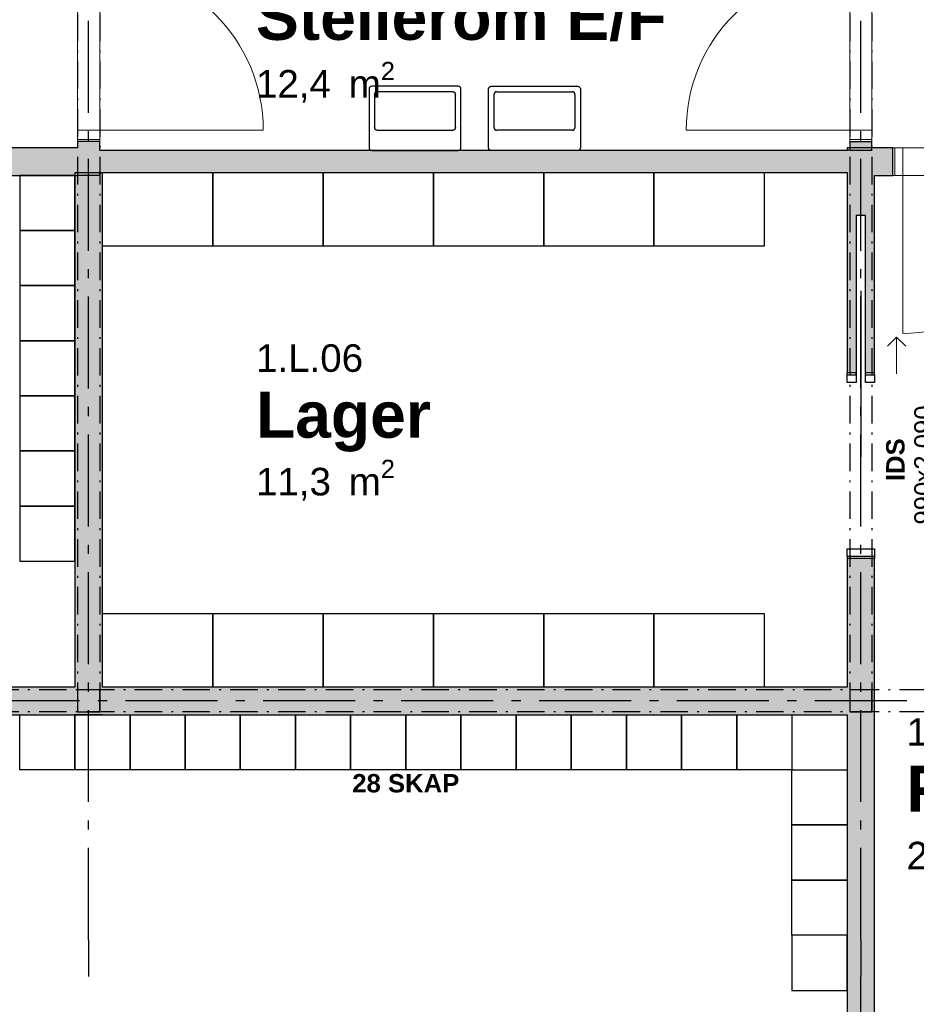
# Model space of a CAD drawing. Header units: millimetres. Extents: x 269 to 62306, y -15633 to 20300.
# Tile 72 of 90: x 44325 to 49202, y -151 to 5207. Entities that reach past the tile are written whole.
import ezdxf
from ezdxf.enums import TextEntityAlignment as Align

# ---------------------------------------------------------------- set-up
doc = ezdxf.new("R2010")
doc.units = ezdxf.units.MM
doc.header["$LTSCALE"] = 0.5
doc.header["$MEASUREMENT"] = 0
for name, pattern in [('Akselinje', [1500, 1000, -200, 100, -200]), ('Over snittplan', [520, 300, -100, 20, -100]), ('PLINE', [0])]:
    doc.linetypes.add(name, pattern=pattern)
for name, color, linetype in [('222- Søyler', 7, 'Continuous'), ('222- Søyler  (Skravur)', 7, 'Continuous'), ('223- Bjelker', 7, 'Continuous'), ('242- Ikke-bærende innervegger', 7, 'Continuous'), ('242- Ikke-bærende innervegger (Skravur)', 7, 'Continuous'), ('242- Ikke-bærende innervegger (Skravur)(Nye konstruksjoner)', 7, 'Continuous'), ('242- Ikke-bærende innervegger(Nye konstruksjoner)', 7, 'Continuous'), ('244- Vinduer_ dører_ foldevegger(Nye konstruksjoner)', 7, 'Continuous'), ('315---A Utstyr for sanitærinstallasjoner', 7, 'Continuous'), ('68-- Inventar (løst)(Nye konstruksjoner)', 7, 'Continuous'), ('68-- Inventar (tekst)(Nye konstruksjoner)', 7, 'Continuous'), ('82-- Modullinjer', 7, 'Continuous'), ('82-- Modullinjer(Nye konstruksjoner)', 7, 'Continuous'), ('852- Teknisk_symbolsk informasjon_ bygning(Nye konstruksjoner)', 7, 'Continuous'), ('862- M___Nettoareal(Nye konstruksjoner)', 7, 'Continuous'), ('862- M___Nettoareal(Tekst)(Nye konstruksjoner)', 7, 'Continuous')]:
    doc.layers.add(name, color=color, linetype=linetype)
for name, color, linetype, lineweight in [('234- Vinduer_ dører_ porter', 7, 'Continuous', 0), ('234- Vinduer_ dører_ porter(Nye konstruksjoner)', 7, 'Continuous', 0), ('244- Vinduer_ dører_ foldevegger', 7, 'Continuous', 0)]:
    doc.layers.add(name, color=color, linetype=linetype, lineweight=lineweight)
doc.styles.add('GENERATED_STYLE_1', font='Arial.ttf')
doc.styles.add('GENERATED_STYLE_2', font='Arial Bold.ttf')

# ---------------------------------------------------------------- blocks, each defined once
blk = doc.blocks.new('Stellerom E_F_1.F.02_2', base_point=(46705.7, 5407.9))
at = {"layer": '862- M___Nettoareal(Tekst)(Nye konstruksjoner)', "insert": (45610.2, 4977.1), "char_height": 150, "attachment_point": 1, "style": 'GENERATED_STYLE_1'}
blk.add_mtext('\\A1;{\\pql;\\pt0,100;\\fArial|b0|i0|c0|p0;\\W1.000000;12,4\\fArial|b0|i0|c0|p0;\\W1.000000;\\A1{\\H.66x;\\S^  ;}\\fArial|b0|i0|c0|p0;\\W1.000000; m\\fArial|b0|i0|c0|p0;\\W1.000000;\\A1{\\H.66x;\\S2^  ;}}', dxfattribs=at)
at = {"layer": '862- M___Nettoareal(Tekst)(Nye konstruksjoner)'}
for tag, height, style, p in [('ROOM_NUMBER', 150, 'GENERATED_STYLE_1', (45610.2, 5605.7)), ('ROOM_NAME', 250, 'GENERATED_STYLE_2', (45610.2, 5347.1))]:
    blk.add_attdef(tag, text='', height=height, dxfattribs=dict(at, style=style)).set_placement(p, align=Align.TOP_LEFT)
blk = doc.blocks.new('Fingard F_G_1.G.03_9', base_point=(50110.4, 1007.9))
at = {"layer": '862- M___Nettoareal(Tekst)(Nye konstruksjoner)', "insert": (49148.6, 777.1), "char_height": 150, "attachment_point": 1, "style": 'GENERATED_STYLE_1'}
blk.add_mtext('\\A1;{\\pql;\\pt0,100;\\fArial|b0|i0|c0|p0;\\W1.000000;26,8\\fArial|b0|i0|c0|p0;\\W1.000000;\\A1{\\H.66x;\\S^  ;}\\fArial|b0|i0|c0|p0;\\W1.000000; m\\fArial|b0|i0|c0|p0;\\W1.000000;\\A1{\\H.66x;\\S2^  ;}}', dxfattribs=at)
at = {"layer": '862- M___Nettoareal(Tekst)(Nye konstruksjoner)'}
for tag, height, style, p in [('ROOM_NUMBER', 150, 'GENERATED_STYLE_1', (49148.6, 1405.7)), ('ROOM_NAME', 250, 'GENERATED_STYLE_2', (49148.6, 1147.1))]:
    blk.add_attdef(tag, text='', height=height, dxfattribs=dict(at, style=style)).set_placement(p, align=Align.TOP_LEFT)
blk = doc.blocks.new('Lager_1.L.06_60', base_point=(46077, 3042.9))
at = {"layer": '862- M___Nettoareal(Tekst)(Nye konstruksjoner)', "insert": (45610.2, 2812.1), "char_height": 150, "attachment_point": 1, "style": 'GENERATED_STYLE_1'}
blk.add_mtext('\\A1;{\\pql;\\pt0,100;\\fArial|b0|i0|c0|p0;\\W1.000000;11,3\\fArial|b0|i0|c0|p0;\\W1.000000;\\A1{\\H.66x;\\S^  ;}\\fArial|b0|i0|c0|p0;\\W1.000000; m\\fArial|b0|i0|c0|p0;\\W1.000000;\\A1{\\H.66x;\\S2^  ;}}', dxfattribs=at)
at = {"layer": '862- M___Nettoareal(Tekst)(Nye konstruksjoner)'}
for tag, height, style, p in [('ROOM_NUMBER', 150, 'GENERATED_STYLE_1', (45610.2, 3440.7)), ('ROOM_NAME', 250, 'GENERATED_STYLE_2', (45610.2, 3182.1))]:
    blk.add_attdef(tag, text='', height=height, dxfattribs=dict(at, style=style)).set_placement(p, align=Align.TOP_LEFT)
blk = doc.blocks.new('Dør_3')
at = {"layer": '234- Vinduer_ dører_ porter', "linetype": 'PLINE'}
for p, q in [((445, 0), (445, 890)), ((-505, 0), (505, 0)), ((-495, 0), (-505, 0)), ((-505, 0), (-505, -120)), ((-445, 0), (-495, 0)), ((-495, 0), (-495, -120)), ((-445, 0), (445, 0)), ((-445, -120), (-445, 0)), ((495, 0), (445, 0)), ((445, 0), (445, -120)), ((495, 0), (505, 0)), ((495, -120), (495, 0)), ((505, 0), (505, -120)), ((-505, -120), (505, -120)), ((-495, -120), (-505, -120)), ((-495, -120), (-445, -120)), ((445, -120), (-445, -120)), ((445, -120), (495, -120)), ((495, -120), (505, -120))]:
    blk.add_line(p, q, dxfattribs=at)
blk.add_arc((445, 0), 890, 90, 180, dxfattribs=at)
at = {"layer": '244- Vinduer_ dører_ foldevegger', "linetype": 'PLINE'}
for p, q in [((-505, 0), (-505, -120)), ((-505, 0), (-505, -120)), ((505, 0), (505, -120)), ((505, 0), (505, -120))]:
    blk.add_line(p, q, dxfattribs=at)
blk = doc.blocks.new('Dør med sidefelt på side 2_4')
at = {"layer": '234- Vinduer_ dører_ porter(Nye konstruksjoner)', "linetype": 'PLINE'}
for p, q in [((652, 0), (652, 860)), ((-695, 0), (-705, 0)), ((-705, 0), (-705, -150)), ((-652, 0), (-695, 0)), ((-695, 0), (-695, -150)), ((-652, -150), (-652, 0)), ((-208, 0), (-251, 0)), ((-251, 0), (-251, -150)), ((-208, 0), (652, 0)), ((-208, -150), (-208, 0)), ((695, 0), (652, 0)), ((652, 0), (652, -150)), ((695, 0), (705, 0)), ((695, -150), (695, 0)), ((705, 0), (705, -150)), ((-695, -150), (-705, -150)), ((-695, -150), (-652, -150)), ((652, -150), (-652, -150)), ((-251, -150), (-208, -150)), ((652, -150), (695, -150)), ((695, -150), (705, -150))]:
    blk.add_line(p, q, dxfattribs=at)
at = {"layer": '234- Vinduer_ dører_ porter(Nye konstruksjoner)', "linetype": 'PLINE', "flags": 128}
blk.add_lwpolyline([(-652, -150), (-251, -150), (-251, 0), (-652, 0)], close=True, dxfattribs=at)
at = {"layer": '234- Vinduer_ dører_ porter(Nye konstruksjoner)', "linetype": 'PLINE'}
blk.add_arc((652, 0), 860, 90, 180, dxfattribs=at)
at = {"layer": '244- Vinduer_ dører_ foldevegger(Nye konstruksjoner)', "linetype": 'PLINE'}
for p, q in [((-705, 0), (-705, -150)), ((-705, 0), (-705, -150)), ((705, 0), (705, -150)), ((705, 0), (705, -150))]:
    blk.add_line(p, q, dxfattribs=at)
blk = doc.blocks.new('Skyvedør med pocketkarm_2')
at = {"layer": '234- Vinduer_ dører_ porter(Nye konstruksjoner)', "linetype": 'PLINE'}
for p, q in [((700, 120), (650, 170)), ((500, 120), (700, 120)), ((700, 120), (650, 70))]:
    blk.add_line(p, q, dxfattribs=at)
at = {"layer": '244- Vinduer_ dører_ foldevegger(Nye konstruksjoner)', "linetype": 'PLINE'}
for p, q in [((-505, 0), (-505, -150)), ((-495, 0), (-505, 0)), ((-505, 0), (-505, -150)), ((-505, 0), (-505, -150)), ((-452, 0), (-495, 0)), ((-495, 0), (-495, -150)), ((-452, -150), (-452, 0)), ((495, 0), (452, 0)), ((452, 0), (452, -50)), ((495, 0), (505, 0)), ((495, -50), (495, 0)), ((505, 0), (505, -50)), ((505, 0), (505, -50)), ((505, 0), (505, -50)), ((452, -50), (495, -50)), ((495, -50), (505, -50)), ((952, -75), (48, -75)), ((495, -100), (452, -100)), ((452, -100), (452, -150)), ((495, -100), (505, -100)), ((495, -150), (495, -100)), ((505, -100), (505, -150)), ((505, -100), (505, -150)), ((505, -100), (505, -150)), ((-495, -150), (-505, -150)), ((-495, -150), (-452, -150)), ((452, -150), (495, -150)), ((495, -150), (505, -150))]:
    blk.add_line(p, q, dxfattribs=at)
blk = doc.blocks.new('Dørstempel_10')
at = {"layer": '852- Teknisk_symbolsk informasjon_ bygning(Nye konstruksjoner)', "char_height": 100, "attachment_point": 1, "style": 'GENERATED_STYLE_1'}
for s, insert in [('\\A1;{\\pql;\\pt0,100;\\fArial|b0|i0|c0|p0;\\W1.000000;990\\fArial|b0|i0|c0|p0;\\W1.000000;\\A1{\\H.66x;\\S^  ;}\\fArial|b0|i0|c0|p0;\\W1.000000;\\fArial|b0|i0|c0|p0;\\W1.000000;\\A1{\\H.66x;\\S^  ;}}', (-320.3, -365.7)), ('\\A1;{\\pql;\\pt0,100;\\fArial|b0|i0|c0|p0;\\W1.000000;x2\xa0090\\fArial|b0|i0|c0|p0;\\W1.000000;\\A1{\\H.66x;\\S^  ;}\\fArial|b0|i0|c0|p0;\\W1.000000;\\fArial|b0|i0|c0|p0;\\W1.000000;\\A1{\\H.66x;\\S^  ;}}', (-91.5, -365.7))]:
    blk.add_mtext(s, dxfattribs=dict(at, insert=insert))
at = {"layer": '852- Teknisk_symbolsk informasjon_ bygning(Nye konstruksjoner)', "style": 'GENERATED_STYLE_2'}
blk.add_attdef('AC_WIDO_ID', text='', height=100, dxfattribs=at).set_placement((0, -308.6), align=Align.BOTTOM_CENTER)
blk = doc.blocks.new('Standard grid marker')
at = {"layer": '82-- Modullinjer', "linetype": 'Akselinje'}
for q in [(0, 0), (18800, 0)]:
    blk.add_line((200, 0), q, dxfattribs=at)
at = {"layer": '82-- Modullinjer', "style": 'GENERATED_STYLE_2'}
blk.add_attdef('AC_MarkerText_1', text='', height=250, rotation=270, dxfattribs=at).set_placement((19482.1, -57.1), align=Align.TOP_CENTER)
blk = doc.blocks.new('Standard grid marker_4')
at = {"layer": '82-- Modullinjer', "linetype": 'Akselinje'}
blk.add_line((200, 0), (53500, 0), dxfattribs=at)
at = {"layer": '82-- Modullinjer', "style": 'GENERATED_STYLE_2'}
blk.add_attdef('AC_MarkerText_1', text='', height=250, rotation=180, dxfattribs=at).set_placement((54000, -239.3), align=Align.TOP_CENTER)
blk = doc.blocks.new('Servant_2')
at = {"layer": '315---A Utstyr for sanitærinstallasjoner', "linetype": 'PLINE'}
for p, q in [((-220, -305), (-220, -125)), ((-205, -110), (205, -110)), ((220, -125), (220, -305)), ((205, -320), (-205, -320))]:
    blk.add_line(p, q, dxfattribs=at)
at = {"layer": '315---A Utstyr for sanitærinstallasjoner', "linetype": 'PLINE', "flags": 128}
blk.add_lwpolyline([(-235, 0), (235, 0, -0.414214), (250, -15), (250, -335, -0.414214), (235, -350), (-235, -350, -0.414214), (-250, -335), (-250, -15, -0.414214)], format="xyb", close=True, dxfattribs=at)
at = {"layer": '315---A Utstyr for sanitærinstallasjoner', "linetype": 'PLINE'}
for centre, start, end in [((-205, -125), 90, 180), ((205, -125), 0, 90), ((-205, -305), 180, 270), ((205, -305), 270, 0)]:
    blk.add_arc(centre, 15, start, end, dxfattribs=at)
blk = doc.blocks.new('Standard grid marker_6')
at = {"layer": '82-- Modullinjer(Nye konstruksjoner)', "linetype": 'Akselinje'}
blk.add_line((13900, 0), (14100, 0), dxfattribs=at)
at = {"layer": '82-- Modullinjer(Nye konstruksjoner)', "style": 'GENERATED_STYLE_2'}
blk.add_attdef('AC_MarkerText_1', text='', height=250, rotation=270, dxfattribs=at).set_placement((-117.9, -57.1), align=Align.TOP_CENTER)

msp = doc.modelspace()

# ---------------------------------------------------------------- hatches: boundary and pattern name
at = {"layer": '222- Søyler  (Skravur)', "linetype": 'Continuous'}
for points in [[(44640, 1440), (44760, 1440), (44760, 1560), (44640, 1560)], [(48840, 1440), (48960, 1440), (48960, 1560), (48840, 1560)]]:
    msp.add_hatch(color=256, dxfattribs=at).paths.add_polyline_path(points)
at = {"layer": '242- Ikke-bærende innervegger (Skravur)', "linetype": 'Continuous'}
for points in [[(44640, 4510), (44760, 4510), (44760, 4545), (44640, 4545)], [(44760, 4360), (44640, 4510), (44640, 4360)], [(44760, 4510), (44640, 4510), (44760, 4360)], [(48840, 4495), (48960, 4495), (48960, 4545), (48840, 4545)], [(44760, 4375), (48825, 4375), (48825, 4495), (44760, 4495)], [(48825, 4495), (48825, 4375), (48960, 4375), (48840, 4495)]]:
    msp.add_hatch(color=256, dxfattribs=at).paths.add_polyline_path(points)
at = {"layer": '242- Ikke-bærende innervegger (Skravur)(Nye konstruksjoner)', "linetype": 'Continuous'}
for points in [[(43425, 4360), (44640, 4360), (44640, 4510), (43425, 4510)], [(48975, 4510), (48825, 4510), (48975, 4360)], [(48840, 4495), (48825, 4510), (48825, 4495)], [(48975, 4360), (49075, 4360), (49075, 4510), (48975, 4510)], [(44775, 1575), (44775, 4375), (44625, 4375), (44625, 1575)], [(48825, 4375), (48825, 3285), (48875, 3285), (48875, 4141), (48925, 4141), (48925, 3285), (48975, 3285), (48975, 4360), (48960, 4375)], [(48825, 2275), (48825, 1500), (48975, 1500), (48975, 2275)], [(44625, 1575), (44025, 1575), (44025, 1425), (44625, 1425)], [(44775, 1425), (44625, 1575), (44625, 1425)], [(44775, 1575), (44625, 1575), (44775, 1425)], [(44775, 1425), (48825, 1425), (48825, 1575), (44775, 1575)], [(48825, -225), (48975, -225), (48975, 1500), (48825, 1500)]]:
    msp.add_hatch(color=256, dxfattribs=at).paths.add_polyline_path(points)

# ---------------------------------------------------------------- linework, layer by layer
at = {"layer": '222- Søyler', "linetype": 'PLINE', "flags": 128}
for points in [[(44640, 1440), (44760, 1440), (44760, 1560), (44640, 1560)], [(48840, 1440), (48960, 1440), (48960, 1560), (48840, 1560)]]:
    msp.add_lwpolyline(points, close=True, dxfattribs=at)
at = {"layer": '223- Bjelker', "linetype": 'Over snittplan'}
for p, q in [((44640, 14600), (44640, 1440)), ((44760, 14600), (44760, 1440)), ((48840, 14600), (48840, 1440)), ((48960, 14600), (48960, 1440)), ((53160, 1560), (27840, 1560)), ((53160, 1440), (27840, 1440)), ((44640, 1440), (44760, 1440)), ((48840, 1440), (48960, 1440))]:
    msp.add_line(p, q, dxfattribs=at)
at = {"layer": '242- Ikke-bærende innervegger', "linetype": 'PLINE'}
for p, q in [((44760, 4545), (44640, 4545)), ((48840, 4545), (48960, 4545))]:
    msp.add_line(p, q, dxfattribs=at)
at = {"layer": '242- Ikke-bærende innervegger', "linetype": 'PLINE', "flags": 128}
for points in [[(44640, 4545), (44640, 4510)], [(44760, 4495), (44760, 4545)], [(48840, 4545), (48840, 4495)], [(48960, 4495), (48960, 4545)], [(48825, 4495), (44760, 4495)], [(48960, 4495), (48840, 4495)], [(44760, 4360), (44640, 4360)], [(44760, 4360), (44760, 4375)], [(44760, 4375), (48825, 4375)]]:
    msp.add_lwpolyline(points, dxfattribs=at)
at = {"layer": '242- Ikke-bærende innervegger(Nye konstruksjoner)', "linetype": 'PLINE'}
for p, q in [((49075, 4360), (49075, 4510)), ((48875, 3285), (48825, 3285)), ((48975, 3285), (48925, 3285)), ((48975, 2275), (48825, 2275))]:
    msp.add_line(p, q, dxfattribs=at)
at = {"layer": '242- Ikke-bærende innervegger(Nye konstruksjoner)', "linetype": 'PLINE', "flags": 128}
for points in [[(44640, 4510), (43425, 4510)], [(49075, 4510), (48825, 4510)], [(48825, 4510), (48825, 4495)], [(43425, 4360), (44640, 4360)], [(44625, 4375), (44775, 4375)], [(44625, 4375), (44625, 1575)], [(44775, 1575), (44775, 4375)], [(48825, 4375), (48825, 4360)], [(48825, 4360), (48825, 3285)], [(48975, 4360), (49075, 4360)], [(48975, 3285), (48975, 4360)], [(48825, 2275), (48825, 1575)], [(48975, 1500), (48975, 2275)], [(44625, 1575), (43875, 1575)], [(48825, 1575), (44775, 1575)], [(48975, -225), (48975, 1500)], [(44025, 1425), (44625, 1425)], [(44775, 1425), (44625, 1425)], [(44775, 1425), (48825, 1425)], [(48825, 1425), (48825, -225)]]:
    msp.add_lwpolyline(points, dxfattribs=at)
at = {"layer": '244- Vinduer_ dører_ foldevegger(Nye konstruksjoner)', "linetype": 'PLINE'}
for p, q in [((48875, 4141), (48875, 3275)), ((48925, 4141), (48875, 4141)), ((48925, 3275), (48925, 4141))]:
    msp.add_line(p, q, dxfattribs=at)
at = {"layer": '68-- Inventar (løst)(Nye konstruksjoner)', "linetype": 'PLINE', "flags": 128}
for points in [[(44625, 4360), (44325, 4360), (44325, 4060), (44625, 4060)], [(44775, 4375), (45375, 4375), (45375, 3975), (44775, 3975)], [(45375, 4375), (45975, 4375), (45975, 3975), (45375, 3975)], [(45975, 4375), (46575, 4375), (46575, 3975), (45975, 3975)], [(46575, 4375), (47175, 4375), (47175, 3975), (46575, 3975)], [(47175, 4375), (47775, 4375), (47775, 3975), (47175, 3975)], [(47775, 4375), (48375, 4375), (48375, 3975), (47775, 3975)], [(44625, 4060), (44325, 4060), (44325, 3760), (44625, 3760)], [(44625, 3760), (44325, 3760), (44325, 3460), (44625, 3460)], [(44625, 3460), (44325, 3460), (44325, 3160), (44625, 3160)], [(44625, 3160), (44325, 3160), (44325, 2860), (44625, 2860)], [(44625, 2860), (44325, 2860), (44325, 2560), (44625, 2560)], [(44625, 2560), (44325, 2560), (44325, 2260), (44625, 2260)], [(44775, 1975), (45375, 1975), (45375, 1575), (44775, 1575)], [(45375, 1975), (45975, 1975), (45975, 1575), (45375, 1575)], [(45975, 1975), (46575, 1975), (46575, 1575), (45975, 1575)], [(46575, 1975), (47175, 1975), (47175, 1575), (46575, 1575)], [(47175, 1975), (47775, 1975), (47775, 1575), (47175, 1575)], [(47775, 1975), (48375, 1975), (48375, 1575), (47775, 1575)], [(44625, 1425), (44625, 1125), (44325, 1125), (44325, 1425)], [(44925, 1425), (44925, 1125), (44625, 1125), (44625, 1425)], [(44925, 1125), (44925, 1425), (45225, 1425), (45225, 1125)], [(45225, 1125), (45225, 1425), (45525, 1425), (45525, 1125)], [(45525, 1125), (45525, 1425), (45825, 1425), (45825, 1125)], [(45825, 1125), (45825, 1425), (46125, 1425), (46125, 1125)], [(46125, 1125), (46125, 1425), (46425, 1425), (46425, 1125)], [(46425, 1125), (46425, 1425), (46725, 1425), (46725, 1125)], [(46725, 1125), (46725, 1425), (47025, 1425), (47025, 1125)], [(47025, 1125), (47025, 1425), (47325, 1425), (47325, 1125)], [(47625, 1425), (47625, 1125), (47325, 1125), (47325, 1425)], [(47925, 1425), (47925, 1125), (47625, 1125), (47625, 1425)], [(48225, 1425), (48225, 1125), (47925, 1125), (47925, 1425)], [(48525, 1425), (48525, 1125), (48225, 1125), (48225, 1425)], [(48525, 1125), (48825, 1125), (48825, 825), (48525, 825)], [(48525, 825), (48825, 825), (48825, 525), (48525, 525)], [(48525, 525), (48825, 525), (48825, 225), (48525, 225)], [(48525, -75), (48825, -75), (48825, 225), (48525, 225)]]:
    msp.add_lwpolyline(points, close=True, dxfattribs=at)

# ---------------------------------------------------------------- block references
at = {"layer": '244- Vinduer_ dører_ foldevegger', "linetype": 'PLINE', "zscale": 1000, "rotation": 270}
msp.add_blockref('Dør_3', (44760, 5050), dxfattribs=at)
at = {"layer": '244- Vinduer_ dører_ foldevegger', "linetype": 'PLINE', "xscale": -1, "zscale": 1000, "rotation": 90}
msp.add_blockref('Dør_3', (48840, 5050), dxfattribs=at)
at = {"layer": '244- Vinduer_ dører_ foldevegger(Nye konstruksjoner)', "linetype": 'PLINE', "zscale": 1000, "rotation": 180}
msp.add_blockref('Dør med sidefelt på side 2_4', (49780, 4360), dxfattribs=at)
at = {"layer": '244- Vinduer_ dører_ foldevegger(Nye konstruksjoner)', "linetype": 'PLINE', "xscale": -1, "zscale": 1000, "rotation": 270}
msp.add_blockref('Skyvedør med pocketkarm_2', (48975, 2780), dxfattribs=at)
at = {"layer": '315---A Utstyr for sanitærinstallasjoner', "linetype": 'PLINE', "xscale": -1, "zscale": 1000, "rotation": 180}
msp.add_blockref('Servant_2', (46475, 4495), dxfattribs=at)
at = {"layer": '315---A Utstyr for sanitærinstallasjoner', "linetype": 'PLINE', "zscale": 1000, "rotation": 180}
msp.add_blockref('Servant_2', (47125, 4495), dxfattribs=at)
at = {"layer": '82-- Modullinjer', "linetype": 'PLINE', "zscale": 1000}
for name, p, rotation in [('Standard grid marker', (44700, 0), 90), ('Standard grid marker', (48900, 0), 90), ('Standard grid marker_4', (54600, 1500), 180)]:
    msp.add_blockref(name, p, dxfattribs=dict(at, rotation=rotation))
at = {"layer": '82-- Modullinjer(Nye konstruksjoner)', "linetype": 'PLINE', "zscale": 1000, "rotation": 90}
msp.add_blockref('Standard grid marker_6', (48900, -14100), dxfattribs=at)
at = {"layer": '852- Teknisk_symbolsk informasjon_ bygning(Nye konstruksjoner)'}
ref = msp.add_blockref('Dørstempel_10', (48825, 2780), dxfattribs=dict(at, rotation=90))
ref.add_attrib('AC_WIDO_ID', 'IDS', dxfattribs={"color": 7, "height": 100, "rotation": 90, "style": 'GENERATED_STYLE_2'}).set_placement((49167.9, 2812.5), align=Align.BOTTOM_CENTER)
at = {"layer": '862- M___Nettoareal(Nye konstruksjoner)', "linetype": 'Continuous'}
ref = msp.add_blockref('Stellerom E_F_1.F.02_2', (46705.7, 5407.9), dxfattribs=at)
ref.add_attrib('ROOM_NAME', 'Stellerom E/F', dxfattribs={"layer": '862- M___Nettoareal(Tekst)(Nye konstruksjoner)', "color": 7, "height": 250, "style": 'GENERATED_STYLE_2'}).set_placement((45610.2, 5347.1), align=Align.TOP_LEFT)
ref.add_attrib('ROOM_NUMBER', '1.F.02', dxfattribs={"layer": '862- M___Nettoareal(Tekst)(Nye konstruksjoner)', "color": 7, "height": 150, "style": 'GENERATED_STYLE_1'}).set_placement((45610.2, 5605.7), align=Align.TOP_LEFT)
ref = msp.add_blockref('Lager_1.L.06_60', (46077, 3042.9), dxfattribs=at)
ref.add_attrib('ROOM_NAME', 'Lager', dxfattribs={"layer": '862- M___Nettoareal(Tekst)(Nye konstruksjoner)', "color": 7, "height": 250, "style": 'GENERATED_STYLE_2'}).set_placement((45610.2, 3182.1), align=Align.TOP_LEFT)
ref.add_attrib('ROOM_NUMBER', '1.L.06', dxfattribs={"layer": '862- M___Nettoareal(Tekst)(Nye konstruksjoner)', "color": 7, "height": 150, "style": 'GENERATED_STYLE_1'}).set_placement((45610.2, 3440.7), align=Align.TOP_LEFT)
ref = msp.add_blockref('Fingard F_G_1.G.03_9', (50110.4, 1007.9), dxfattribs=at)
ref.add_attrib('ROOM_NAME', 'Fingard F/G', dxfattribs={"layer": '862- M___Nettoareal(Tekst)(Nye konstruksjoner)', "color": 7, "height": 250, "style": 'GENERATED_STYLE_2'}).set_placement((49148.6, 1147.1), align=Align.TOP_LEFT)
ref.add_attrib('ROOM_NUMBER', '1.G.03', dxfattribs={"layer": '862- M___Nettoareal(Tekst)(Nye konstruksjoner)', "color": 7, "height": 150, "style": 'GENERATED_STYLE_1'}).set_placement((49148.6, 1405.7), align=Align.TOP_LEFT)

# ---------------------------------------------------------------- texts
at = {"layer": '68-- Inventar (tekst)(Nye konstruksjoner)', "linetype": 'Continuous', "insert": (46425, 1051.3), "char_height": 100, "attachment_point": 5, "style": 'GENERATED_STYLE_2'}
msp.add_mtext('\\A1;{\\pqc;\\fArial|b1|i0|c0|p0;\\W1.000000;28 SKAP}', dxfattribs=at)

doc.saveas('drawing.dxf')
